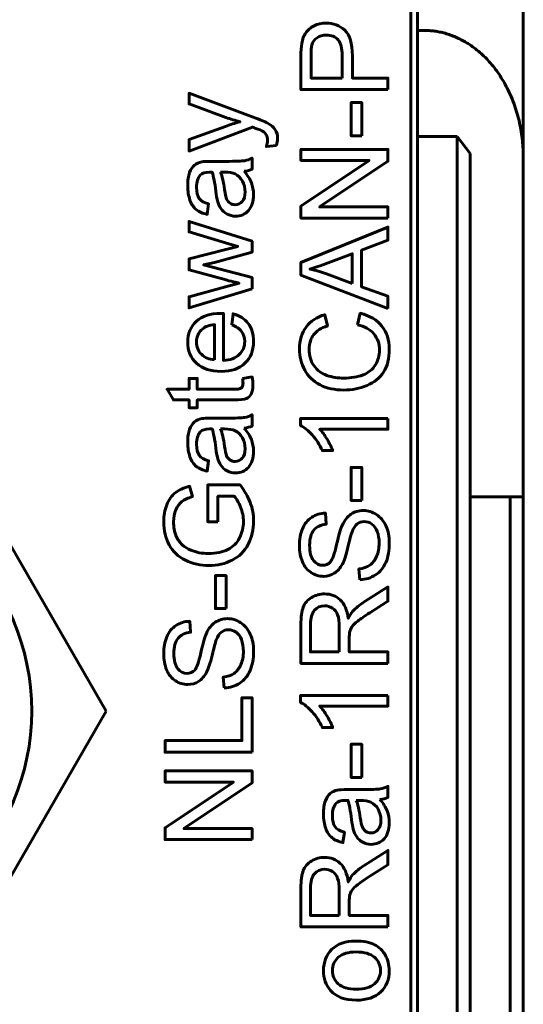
# Model space of a CAD drawing. Header units: millimetres. Extents: x -14 to 16, y -52 to 56.
# Tile 7 of 8: x 7.91 to 15.51, y 20.68 to 35.54. Entities that reach past the tile are written whole.
import ezdxf

# ---------------------------------------------------------------- set-up
doc = ezdxf.new("R2010")
doc.units = ezdxf.units.MM
doc.linetypes.add('K5LT_BASIC', pattern=[0])

# ---------------------------------------------------------------- blocks, each defined once
blk = doc.blocks.new('U0')
at = {"color": 150, "linetype": 'K5LT_BASIC', "lineweight": 60, "true_color": 0x0080ff}
for p, q in [((2.284, 29.101), (-0.026, 25.101)), ((6.902, 29.101), (2.284, 29.101)), ((9.212, 25.101), (6.902, 29.101)), ((-0.026, 25.101), (2.284, 21.101)), ((6.902, 21.101), (9.212, 25.101)), ((2.284, 21.101), (6.902, 21.101))]:
    blk.add_line(p, q, dxfattribs=at)

msp = doc.modelspace()

# ---------------------------------------------------------------- linework, layer by layer
at = {"color": 150, "linetype": 'K5LT_BASIC', "lineweight": 60, "true_color": 0x0080ff}
for p, q in [((13.91, 40.253), (13.91, 35.374)), ((15.51, 39.809), (15.51, 33.454)), ((13.81, 16.453), (13.81, 38.853)), ((14.01, 35.374), (13.91, 35.374)), ((13.91, 35.374), (13.91, 33.774)), ((14.51, 33.774), (13.91, 33.774)), ((13.91, 16.453), (13.91, 33.774)), ((14.51, 33.774), (14.51, 13.553)), ((14.71, 33.518), (14.51, 33.774)), ((14.71, 13.245), (14.71, 33.518)), ((15.51, 28.334), (15.51, 33.454)), ((14.71, 28.334), (15.31, 28.334)), ((15.31, 28.334), (15.31, -24.227)), ((15.51, 28.334), (15.31, 28.334)), ((15.51, 28.334), (15.51, -24.227))]:
    msp.add_line(p, q, dxfattribs=at)
msp.add_circle((4.587, 25.103), 3.5, dxfattribs=at)
msp.add_circle((4.587, 25.103), 3.5, dxfattribs=at)
for points, knots in [([(13.465, 34.48), (13.465, 34.48), (12.152, 34.48), (12.152, 34.48), (12.152, 34.976), (12.152, 34.976), (12.152, 35.063), (12.156, 35.13), (12.164, 35.176), (12.175, 35.241), (12.195, 35.295), (12.225, 35.339), (12.255, 35.382), (12.298, 35.417), (12.406, 35.471), (12.466, 35.484), (12.531, 35.484), (12.642, 35.484), (12.736, 35.448), (12.813, 35.377), (12.891, 35.306), (12.929, 35.177), (12.929, 34.992), (12.929, 34.992), (12.929, 34.655), (12.929, 34.655), (13.465, 34.655), (13.465, 34.655), (13.465, 34.48), (13.465, 34.48)], [0, 0, 0, 0, 0.090909, 0.090909, 0.181818, 0.181818, 0.181818, 0.272727, 0.272727, 0.272727, 0.363636, 0.363636, 0.363636, 0.454545, 0.454545, 0.545455, 0.545455, 0.545455, 0.636364, 0.636364, 0.636364, 0.727273, 0.727273, 0.727273, 0.818182, 0.818182, 0.909091, 0.909091, 1, 1, 1, 1]), ([(12.775, 34.655), (12.775, 34.655), (12.775, 34.994), (12.775, 34.994), (12.775, 35.107), (12.754, 35.186), (12.713, 35.233), (12.671, 35.281), (12.612, 35.304), (12.536, 35.304), (12.481, 35.304), (12.434, 35.29), (12.395, 35.262), (12.356, 35.235), (12.33, 35.198), (12.317, 35.153), (12.31, 35.123), (12.306, 35.069), (12.306, 34.991), (12.306, 34.991), (12.306, 34.655), (12.306, 34.655), (12.775, 34.655), (12.775, 34.655)], [0, 0, 0, 0, 0.125, 0.125, 0.125, 0.25, 0.25, 0.25, 0.375, 0.375, 0.375, 0.5, 0.5, 0.5, 0.625, 0.625, 0.625, 0.75, 0.75, 0.75, 0.875, 0.875, 1, 1, 1, 1]), ([(11.782, 33.639), (11.782, 33.639), (11.632, 33.62), (11.632, 33.62), (11.642, 33.656), (11.647, 33.686), (11.647, 33.713), (11.647, 33.749), (11.641, 33.778), (11.629, 33.799), (11.617, 33.821), (11.6, 33.838), (11.579, 33.852), (11.562, 33.862), (11.522, 33.879), (11.458, 33.901), (11.449, 33.904), (11.436, 33.909), (11.419, 33.916), (11.419, 33.916), (10.463, 33.554), (10.463, 33.554), (10.463, 33.727), (10.463, 33.727), (11.013, 33.926), (11.013, 33.926), (11.083, 33.952), (11.156, 33.974), (11.233, 33.995), (11.161, 34.014), (11.089, 34.036), (11.019, 34.061), (11.019, 34.061), (10.463, 34.264), (10.463, 34.264), (10.463, 34.425), (10.463, 34.425), (11.432, 34.066), (11.432, 34.066), (11.536, 34.027), (11.608, 33.996), (11.647, 33.975), (11.7, 33.946), (11.739, 33.913), (11.764, 33.876), (11.789, 33.839), (11.801, 33.794), (11.801, 33.743), (11.801, 33.712), (11.794, 33.677), (11.782, 33.639)], [0, 0, 0, 0, 0.055556, 0.055556, 0.055556, 0.111111, 0.111111, 0.111111, 0.166667, 0.166667, 0.166667, 0.222222, 0.222222, 0.222222, 0.277778, 0.277778, 0.277778, 0.333333, 0.333333, 0.333333, 0.388889, 0.388889, 0.444444, 0.444444, 0.5, 0.5, 0.5, 0.555556, 0.555556, 0.555556, 0.611111, 0.611111, 0.611111, 0.666667, 0.666667, 0.722222, 0.722222, 0.777778, 0.777778, 0.777778, 0.833333, 0.833333, 0.833333, 0.888889, 0.888889, 0.888889, 0.944444, 0.944444, 0.944444, 1, 1, 1, 1]), ([(13.071, 33.785), (13.071, 33.785), (12.909, 33.785), (12.909, 33.785), (12.909, 34.284), (12.909, 34.284), (13.071, 34.284), (13.071, 34.284), (13.071, 33.785), (13.071, 33.785)], [0, 0, 0, 0, 0.25, 0.25, 0.5, 0.5, 0.75, 0.75, 1, 1, 1, 1]), ([(11.296, 33.248), (11.347, 33.188), (11.383, 33.13), (11.404, 33.075), (11.425, 33.019), (11.436, 32.96), (11.436, 32.896), (11.436, 32.792), (11.41, 32.712), (11.359, 32.655), (11.309, 32.599), (11.244, 32.571), (11.164, 32.571), (11.118, 32.571), (11.075, 32.582), (11.037, 32.603), (10.998, 32.624), (10.968, 32.652), (10.944, 32.686), (10.921, 32.721), (10.903, 32.759), (10.892, 32.802), (10.883, 32.834), (10.875, 32.882), (10.867, 32.946), (10.852, 33.076), (10.833, 33.173), (10.812, 33.234), (10.79, 33.235), (10.776, 33.235), (10.77, 33.235), (10.705, 33.235), (10.659, 33.22), (10.632, 33.189), (10.595, 33.148), (10.577, 33.086), (10.577, 33.005), (10.577, 32.929), (10.591, 32.873), (10.617, 32.837), (10.644, 32.8), (10.691, 32.774), (10.759, 32.756), (10.759, 32.756), (10.737, 32.598), (10.737, 32.598), (10.669, 32.613), (10.615, 32.636), (10.531, 32.702), (10.5, 32.75), (10.477, 32.812), (10.455, 32.874), (10.443, 32.947), (10.443, 33.029), (10.443, 33.11), (10.453, 33.177), (10.472, 33.228), (10.491, 33.278), (10.515, 33.316), (10.544, 33.34), (10.573, 33.364), (10.61, 33.38), (10.654, 33.39), (10.682, 33.395), (10.731, 33.398), (10.803, 33.398), (10.803, 33.398), (11.017, 33.398), (11.017, 33.398), (11.166, 33.398), (11.261, 33.402), (11.301, 33.408), (11.341, 33.415), (11.379, 33.428), (11.416, 33.448), (11.416, 33.448), (11.416, 33.279), (11.416, 33.279), (11.382, 33.263), (11.342, 33.252), (11.296, 33.248)], [0, 0, 0, 0, 0.037037, 0.037037, 0.037037, 0.074074, 0.074074, 0.074074, 0.111111, 0.111111, 0.111111, 0.148148, 0.148148, 0.148148, 0.185185, 0.185185, 0.185185, 0.222222, 0.222222, 0.222222, 0.259259, 0.259259, 0.259259, 0.296296, 0.296296, 0.296296, 0.333333, 0.333333, 0.333333, 0.37037, 0.37037, 0.37037, 0.407407, 0.407407, 0.407407, 0.444444, 0.444444, 0.444444, 0.481481, 0.481481, 0.481481, 0.518519, 0.518519, 0.518519, 0.555556, 0.555556, 0.555556, 0.592593, 0.592593, 0.62963, 0.62963, 0.62963, 0.666667, 0.666667, 0.666667, 0.703704, 0.703704, 0.703704, 0.740741, 0.740741, 0.740741, 0.777778, 0.777778, 0.777778, 0.814815, 0.814815, 0.814815, 0.851852, 0.851852, 0.851852, 0.888889, 0.888889, 0.888889, 0.925926, 0.925926, 0.925926, 0.962963, 0.962963, 0.962963, 1, 1, 1, 1]), ([(13.465, 32.543), (13.465, 32.543), (12.152, 32.543), (12.152, 32.543), (12.152, 32.722), (12.152, 32.722), (13.182, 33.411), (13.182, 33.411), (12.152, 33.411), (12.152, 33.411), (12.152, 33.578), (12.152, 33.578), (13.465, 33.578), (13.465, 33.578), (13.465, 33.399), (13.465, 33.399), (12.434, 32.71), (12.434, 32.71), (13.465, 32.71), (13.465, 32.71), (13.465, 32.543), (13.465, 32.543)], [0, 0, 0, 0, 0.1, 0.1, 0.2, 0.2, 0.3, 0.3, 0.4, 0.4, 0.5, 0.5, 0.6, 0.6, 0.7, 0.7, 0.8, 0.8, 0.9, 0.9, 1, 1, 1, 1]), ([(10.939, 33.235), (10.962, 33.176), (10.983, 33.088), (10.999, 32.971), (11.009, 32.904), (11.019, 32.857), (11.043, 32.802), (11.061, 32.781), (11.083, 32.766), (11.106, 32.751), (11.132, 32.743), (11.16, 32.743), (11.202, 32.743), (11.238, 32.76), (11.295, 32.825), (11.309, 32.873), (11.309, 32.935), (11.309, 32.997), (11.296, 33.053), (11.269, 33.101), (11.242, 33.15), (11.205, 33.185), (11.158, 33.208), (11.121, 33.225), (11.068, 33.234), (10.997, 33.234), (10.997, 33.234), (10.939, 33.235), (10.939, 33.235)], [0, 0, 0, 0, 0.1, 0.1, 0.1, 0.2, 0.2, 0.3, 0.3, 0.3, 0.4, 0.4, 0.4, 0.5, 0.5, 0.6, 0.6, 0.6, 0.7, 0.7, 0.7, 0.8, 0.8, 0.8, 0.9, 0.9, 0.9, 1, 1, 1, 1]), ([(11.416, 31.473), (11.416, 31.473), (10.463, 31.185), (10.463, 31.185), (10.463, 31.354), (10.463, 31.354), (11.013, 31.505), (11.013, 31.505), (11.218, 31.559), (11.218, 31.559), (11.207, 31.561), (11.142, 31.578), (11.021, 31.608), (11.021, 31.608), (10.463, 31.759), (10.463, 31.759), (10.463, 31.925), (10.463, 31.925), (11.016, 32.068), (11.016, 32.068), (11.198, 32.115), (11.198, 32.115), (11.014, 32.17), (11.014, 32.17), (10.463, 32.334), (10.463, 32.334), (10.463, 32.491), (10.463, 32.491), (11.416, 32.192), (11.416, 32.192), (11.416, 32.025), (11.416, 32.025), (10.846, 31.874), (10.846, 31.874), (10.683, 31.836), (10.683, 31.836), (11.416, 31.643), (11.416, 31.643), (11.416, 31.473), (11.416, 31.473)], [0, 0, 0, 0, 0.055556, 0.055556, 0.111111, 0.111111, 0.166667, 0.166667, 0.222222, 0.222222, 0.222222, 0.277778, 0.277778, 0.277778, 0.333333, 0.333333, 0.388889, 0.388889, 0.444444, 0.444444, 0.5, 0.5, 0.555556, 0.555556, 0.611111, 0.611111, 0.666667, 0.666667, 0.722222, 0.722222, 0.777778, 0.777778, 0.833333, 0.833333, 0.888889, 0.888889, 0.944444, 0.944444, 1, 1, 1, 1]), ([(13.465, 31.177), (13.465, 31.177), (12.152, 31.681), (12.152, 31.681), (12.152, 31.872), (12.152, 31.872), (13.465, 32.407), (13.465, 32.407), (13.465, 32.209), (13.465, 32.209), (13.067, 32.057), (13.067, 32.057), (13.067, 31.504), (13.067, 31.504), (13.465, 31.362), (13.465, 31.362), (13.465, 31.177), (13.465, 31.177)], [0, 0, 0, 0, 0.125, 0.125, 0.25, 0.25, 0.375, 0.375, 0.5, 0.5, 0.625, 0.625, 0.75, 0.75, 0.875, 0.875, 1, 1, 1, 1]), ([(12.926, 31.555), (12.926, 31.555), (12.926, 32.003), (12.926, 32.003), (12.562, 31.866), (12.562, 31.866), (12.451, 31.825), (12.359, 31.793), (12.287, 31.772), (12.373, 31.754), (12.457, 31.729), (12.54, 31.699), (12.54, 31.699), (12.926, 31.555), (12.926, 31.555)], [0, 0, 0, 0, 0.2, 0.2, 0.4, 0.4, 0.4, 0.6, 0.6, 0.6, 0.8, 0.8, 0.8, 1, 1, 1, 1]), ([(11.107, 30.93), (11.107, 30.93), (11.129, 31.097), (11.129, 31.097), (11.226, 31.071), (11.302, 31.023), (11.355, 30.952), (11.409, 30.881), (11.436, 30.79), (11.436, 30.68), (11.436, 30.541), (11.393, 30.431), (11.307, 30.35), (11.222, 30.268), (11.102, 30.228), (10.947, 30.228), (10.788, 30.228), (10.664, 30.269), (10.576, 30.351), (10.487, 30.433), (10.443, 30.54), (10.443, 30.671), (10.443, 30.798), (10.486, 30.902), (10.659, 31.062), (10.781, 31.103), (10.938, 31.103), (10.947, 31.103), (10.962, 31.103), (10.981, 31.102), (10.981, 31.102), (10.981, 30.393), (10.981, 30.393), (11.085, 30.399), (11.165, 30.428), (11.221, 30.482), (11.276, 30.534), (11.304, 30.601), (11.304, 30.68), (11.304, 30.739), (11.288, 30.789), (11.257, 30.831), (11.226, 30.873), (11.176, 30.906), (11.107, 30.93)], [0, 0, 0, 0, 0.066667, 0.066667, 0.066667, 0.133333, 0.133333, 0.133333, 0.2, 0.2, 0.2, 0.266667, 0.266667, 0.266667, 0.333333, 0.333333, 0.333333, 0.4, 0.4, 0.4, 0.466667, 0.466667, 0.466667, 0.533333, 0.533333, 0.6, 0.6, 0.6, 0.666667, 0.666667, 0.666667, 0.733333, 0.733333, 0.733333, 0.8, 0.8, 0.8, 0.866667, 0.866667, 0.866667, 0.933333, 0.933333, 0.933333, 1, 1, 1, 1]), ([(13.004, 30.932), (13.004, 30.932), (13.048, 31.106), (13.048, 31.106), (13.191, 31.07), (13.3, 31.005), (13.449, 30.816), (13.487, 30.7), (13.487, 30.563), (13.487, 30.422), (13.458, 30.307), (13.4, 30.219), (13.343, 30.13), (13.259, 30.063), (13.15, 30.016), (13.041, 29.97), (12.924, 29.947), (12.798, 29.947), (12.662, 29.947), (12.543, 29.973), (12.339, 30.078), (12.262, 30.152), (12.156, 30.345), (12.13, 30.451), (12.13, 30.566), (12.13, 30.698), (12.163, 30.808), (12.23, 30.897), (12.297, 30.987), (12.391, 31.049), (12.512, 31.084), (12.512, 31.084), (12.552, 30.914), (12.552, 30.914), (12.457, 30.884), (12.387, 30.839), (12.344, 30.781), (12.3, 30.724), (12.278, 30.651), (12.278, 30.563), (12.278, 30.463), (12.302, 30.378), (12.351, 30.311), (12.399, 30.243), (12.464, 30.195), (12.545, 30.168), (12.627, 30.141), (12.711, 30.127), (12.798, 30.127), (12.909, 30.127), (13.007, 30.143), (13.09, 30.175), (13.173, 30.208), (13.235, 30.258), (13.277, 30.327), (13.318, 30.395), (13.338, 30.469), (13.338, 30.549), (13.338, 30.646), (13.31, 30.728), (13.254, 30.795), (13.198, 30.863), (13.115, 30.908), (13.004, 30.932)], [0, 0, 0, 0, 0.045455, 0.045455, 0.045455, 0.090909, 0.090909, 0.136364, 0.136364, 0.136364, 0.181818, 0.181818, 0.181818, 0.227273, 0.227273, 0.227273, 0.272727, 0.272727, 0.272727, 0.318182, 0.318182, 0.363636, 0.363636, 0.409091, 0.409091, 0.409091, 0.454545, 0.454545, 0.454545, 0.5, 0.5, 0.5, 0.545455, 0.545455, 0.545455, 0.590909, 0.590909, 0.590909, 0.636364, 0.636364, 0.636364, 0.681818, 0.681818, 0.681818, 0.727273, 0.727273, 0.727273, 0.772727, 0.772727, 0.772727, 0.818182, 0.818182, 0.818182, 0.863636, 0.863636, 0.863636, 0.909091, 0.909091, 0.909091, 0.954545, 0.954545, 0.954545, 1, 1, 1, 1]), ([(10.849, 30.402), (10.849, 30.402), (10.849, 30.932), (10.849, 30.932), (10.769, 30.925), (10.709, 30.905), (10.669, 30.871), (10.607, 30.82), (10.575, 30.754), (10.575, 30.672), (10.575, 30.598), (10.6, 30.536), (10.65, 30.486), (10.699, 30.435), (10.766, 30.408), (10.849, 30.402)], [0, 0, 0, 0, 0.2, 0.2, 0.2, 0.4, 0.4, 0.4, 0.6, 0.6, 0.6, 0.8, 0.8, 0.8, 1, 1, 1, 1]), ([(11.272, 30.122), (11.272, 30.122), (11.414, 30.144), (11.414, 30.144), (11.424, 30.098), (11.428, 30.058), (11.428, 30.022), (11.428, 29.964), (11.419, 29.919), (11.401, 29.886), (11.382, 29.854), (11.358, 29.832), (11.328, 29.818), (11.297, 29.805), (11.234, 29.799), (11.137, 29.799), (11.137, 29.799), (10.588, 29.799), (10.588, 29.799), (10.588, 29.68), (10.588, 29.68), (10.463, 29.68), (10.463, 29.68), (10.463, 29.799), (10.463, 29.799), (10.228, 29.799), (10.228, 29.799), (10.131, 29.96), (10.131, 29.96), (10.463, 29.96), (10.463, 29.96), (10.463, 30.122), (10.463, 30.122), (10.588, 30.122), (10.588, 30.122), (10.588, 29.96), (10.588, 29.96), (11.146, 29.96), (11.146, 29.96), (11.192, 29.96), (11.222, 29.963), (11.235, 29.969), (11.248, 29.974), (11.259, 29.983), (11.266, 29.996), (11.274, 30.009), (11.278, 30.028), (11.278, 30.051), (11.278, 30.069), (11.276, 30.093), (11.272, 30.122)], [0, 0, 0, 0, 0.05, 0.05, 0.05, 0.1, 0.1, 0.1, 0.15, 0.15, 0.15, 0.2, 0.2, 0.2, 0.25, 0.25, 0.25, 0.3, 0.3, 0.35, 0.35, 0.4, 0.4, 0.45, 0.45, 0.5, 0.5, 0.55, 0.55, 0.6, 0.6, 0.65, 0.65, 0.7, 0.7, 0.75, 0.75, 0.8, 0.8, 0.8, 0.85, 0.85, 0.85, 0.9, 0.9, 0.9, 0.95, 0.95, 0.95, 1, 1, 1, 1]), ([(11.296, 29.373), (11.347, 29.313), (11.383, 29.255), (11.404, 29.2), (11.425, 29.145), (11.436, 29.085), (11.436, 29.022), (11.436, 28.917), (11.41, 28.837), (11.359, 28.78), (11.309, 28.724), (11.244, 28.696), (11.164, 28.696), (11.118, 28.696), (11.075, 28.707), (11.037, 28.728), (10.998, 28.749), (10.968, 28.777), (10.944, 28.811), (10.921, 28.846), (10.903, 28.884), (10.892, 28.928), (10.883, 28.959), (10.875, 29.007), (10.867, 29.071), (10.852, 29.201), (10.833, 29.298), (10.812, 29.359), (10.79, 29.36), (10.776, 29.36), (10.77, 29.36), (10.705, 29.36), (10.659, 29.345), (10.632, 29.314), (10.595, 29.273), (10.577, 29.212), (10.577, 29.13), (10.577, 29.054), (10.591, 28.998), (10.617, 28.962), (10.644, 28.925), (10.691, 28.899), (10.759, 28.881), (10.759, 28.881), (10.737, 28.724), (10.737, 28.724), (10.669, 28.738), (10.615, 28.762), (10.531, 28.828), (10.5, 28.875), (10.477, 28.938), (10.455, 29), (10.443, 29.072), (10.443, 29.154), (10.443, 29.235), (10.453, 29.302), (10.472, 29.353), (10.491, 29.404), (10.515, 29.441), (10.544, 29.465), (10.573, 29.489), (10.61, 29.506), (10.654, 29.515), (10.682, 29.521), (10.731, 29.523), (10.803, 29.523), (10.803, 29.523), (11.017, 29.523), (11.017, 29.523), (11.166, 29.523), (11.261, 29.527), (11.301, 29.533), (11.341, 29.54), (11.379, 29.553), (11.416, 29.573), (11.416, 29.573), (11.416, 29.404), (11.416, 29.404), (11.382, 29.388), (11.342, 29.378), (11.296, 29.373)], [0, 0, 0, 0, 0.037037, 0.037037, 0.037037, 0.074074, 0.074074, 0.074074, 0.111111, 0.111111, 0.111111, 0.148148, 0.148148, 0.148148, 0.185185, 0.185185, 0.185185, 0.222222, 0.222222, 0.222222, 0.259259, 0.259259, 0.259259, 0.296296, 0.296296, 0.296296, 0.333333, 0.333333, 0.333333, 0.37037, 0.37037, 0.37037, 0.407407, 0.407407, 0.407407, 0.444444, 0.444444, 0.444444, 0.481481, 0.481481, 0.481481, 0.518519, 0.518519, 0.518519, 0.555556, 0.555556, 0.555556, 0.592593, 0.592593, 0.62963, 0.62963, 0.62963, 0.666667, 0.666667, 0.666667, 0.703704, 0.703704, 0.703704, 0.740741, 0.740741, 0.740741, 0.777778, 0.777778, 0.777778, 0.814815, 0.814815, 0.814815, 0.851852, 0.851852, 0.851852, 0.888889, 0.888889, 0.888889, 0.925926, 0.925926, 0.925926, 0.962963, 0.962963, 0.962963, 1, 1, 1, 1]), ([(13.465, 29.518), (13.465, 29.518), (13.465, 29.356), (13.465, 29.356), (12.437, 29.356), (12.437, 29.356), (12.474, 29.317), (12.511, 29.266), (12.585, 29.14), (12.613, 29.083), (12.632, 29.033), (12.632, 29.033), (12.476, 29.033), (12.476, 29.033), (12.433, 29.123), (12.382, 29.202), (12.322, 29.27), (12.261, 29.337), (12.203, 29.385), (12.146, 29.414), (12.146, 29.414), (12.146, 29.518), (12.146, 29.518), (13.465, 29.518), (13.465, 29.518)], [0, 0, 0, 0, 0.111111, 0.111111, 0.222222, 0.222222, 0.222222, 0.333333, 0.333333, 0.444444, 0.444444, 0.444444, 0.555556, 0.555556, 0.555556, 0.666667, 0.666667, 0.666667, 0.777778, 0.777778, 0.777778, 0.888889, 0.888889, 1, 1, 1, 1]), ([(10.939, 29.36), (10.962, 29.301), (10.983, 29.213), (10.999, 29.096), (11.009, 29.029), (11.019, 28.982), (11.043, 28.927), (11.061, 28.906), (11.083, 28.891), (11.106, 28.876), (11.132, 28.869), (11.16, 28.869), (11.202, 28.869), (11.238, 28.885), (11.295, 28.95), (11.309, 28.998), (11.309, 29.061), (11.309, 29.123), (11.296, 29.178), (11.269, 29.227), (11.242, 29.275), (11.205, 29.311), (11.158, 29.333), (11.121, 29.351), (11.068, 29.359), (10.997, 29.359), (10.997, 29.359), (10.939, 29.36), (10.939, 29.36)], [0, 0, 0, 0, 0.1, 0.1, 0.1, 0.2, 0.2, 0.3, 0.3, 0.3, 0.4, 0.4, 0.4, 0.5, 0.5, 0.6, 0.6, 0.6, 0.7, 0.7, 0.7, 0.8, 0.8, 0.8, 0.9, 0.9, 0.9, 1, 1, 1, 1]), ([(13.071, 28.281), (13.071, 28.281), (12.909, 28.281), (12.909, 28.281), (12.909, 28.78), (12.909, 28.78), (13.071, 28.78), (13.071, 28.78), (13.071, 28.281), (13.071, 28.281)], [0, 0, 0, 0, 0.25, 0.25, 0.5, 0.5, 0.75, 0.75, 1, 1, 1, 1]), ([(10.9, 27.959), (10.9, 27.959), (10.746, 27.959), (10.746, 27.959), (10.746, 28.515), (10.746, 28.515), (11.233, 28.515), (11.233, 28.515), (11.301, 28.429), (11.352, 28.341), (11.386, 28.251), (11.421, 28.16), (11.438, 28.067), (11.438, 27.971), (11.438, 27.842), (11.41, 27.725), (11.355, 27.62), (11.3, 27.514), (11.22, 27.435), (11.115, 27.381), (11.011, 27.327), (10.894, 27.3), (10.765, 27.3), (10.637, 27.3), (10.518, 27.327), (10.407, 27.38), (10.297, 27.434), (10.214, 27.511), (10.161, 27.611), (10.107, 27.711), (10.08, 27.827), (10.08, 27.958), (10.08, 28.052), (10.095, 28.138), (10.126, 28.215), (10.157, 28.292), (10.2, 28.352), (10.255, 28.396), (10.31, 28.439), (10.382, 28.472), (10.47, 28.495), (10.47, 28.495), (10.513, 28.338), (10.513, 28.338), (10.446, 28.318), (10.393, 28.294), (10.355, 28.265), (10.317, 28.235), (10.286, 28.194), (10.263, 28.139), (10.24, 28.085), (10.229, 28.025), (10.229, 27.959), (10.229, 27.879), (10.241, 27.811), (10.265, 27.753), (10.289, 27.695), (10.321, 27.649), (10.361, 27.613), (10.4, 27.577), (10.444, 27.55), (10.491, 27.53), (10.572, 27.497), (10.66, 27.48), (10.755, 27.48), (10.873, 27.48), (10.971, 27.5), (11.05, 27.54), (11.129, 27.581), (11.188, 27.639), (11.226, 27.716), (11.264, 27.793), (11.284, 27.875), (11.284, 27.961), (11.284, 28.037), (11.269, 28.11), (11.24, 28.181), (11.211, 28.253), (11.18, 28.307), (11.146, 28.344), (11.146, 28.344), (10.9, 28.344), (10.9, 28.344), (10.9, 27.959), (10.9, 27.959)], [0, 0, 0, 0, 0.034483, 0.034483, 0.068966, 0.068966, 0.103448, 0.103448, 0.103448, 0.137931, 0.137931, 0.137931, 0.172414, 0.172414, 0.172414, 0.206897, 0.206897, 0.206897, 0.241379, 0.241379, 0.241379, 0.275862, 0.275862, 0.275862, 0.310345, 0.310345, 0.310345, 0.344828, 0.344828, 0.344828, 0.37931, 0.37931, 0.37931, 0.413793, 0.413793, 0.413793, 0.448276, 0.448276, 0.448276, 0.482759, 0.482759, 0.482759, 0.517241, 0.517241, 0.517241, 0.551724, 0.551724, 0.551724, 0.586207, 0.586207, 0.586207, 0.62069, 0.62069, 0.62069, 0.655172, 0.655172, 0.655172, 0.689655, 0.689655, 0.689655, 0.724138, 0.724138, 0.724138, 0.758621, 0.758621, 0.758621, 0.793103, 0.793103, 0.793103, 0.827586, 0.827586, 0.827586, 0.862069, 0.862069, 0.862069, 0.896552, 0.896552, 0.896552, 0.931034, 0.931034, 0.931034, 0.965517, 0.965517, 1, 1, 1, 1]), ([(13.043, 27.085), (13.043, 27.085), (13.028, 27.248), (13.028, 27.248), (13.094, 27.256), (13.149, 27.274), (13.191, 27.303), (13.233, 27.331), (13.267, 27.375), (13.294, 27.435), (13.32, 27.494), (13.333, 27.561), (13.333, 27.636), (13.333, 27.702), (13.323, 27.761), (13.303, 27.812), (13.283, 27.862), (13.256, 27.9), (13.222, 27.925), (13.187, 27.949), (13.149, 27.962), (13.109, 27.962), (13.068, 27.962), (13.032, 27.95), (13.001, 27.926), (12.971, 27.902), (12.945, 27.863), (12.924, 27.808), (12.911, 27.773), (12.889, 27.695), (12.86, 27.574), (12.831, 27.453), (12.804, 27.369), (12.778, 27.321), (12.745, 27.258), (12.704, 27.211), (12.656, 27.181), (12.607, 27.15), (12.552, 27.135), (12.492, 27.135), (12.425, 27.135), (12.363, 27.154), (12.306, 27.191), (12.248, 27.229), (12.204, 27.284), (12.174, 27.356), (12.144, 27.428), (12.13, 27.509), (12.13, 27.597), (12.13, 27.694), (12.145, 27.78), (12.177, 27.854), (12.208, 27.929), (12.254, 27.986), (12.315, 28.026), (12.376, 28.066), (12.445, 28.087), (12.522, 28.09), (12.522, 28.09), (12.535, 27.923), (12.535, 27.923), (12.452, 27.915), (12.389, 27.884), (12.347, 27.833), (12.305, 27.781), (12.284, 27.705), (12.284, 27.604), (12.284, 27.498), (12.303, 27.422), (12.341, 27.374), (12.38, 27.326), (12.426, 27.302), (12.481, 27.302), (12.528, 27.302), (12.567, 27.319), (12.597, 27.353), (12.628, 27.386), (12.659, 27.473), (12.691, 27.615), (12.723, 27.756), (12.751, 27.853), (12.775, 27.905), (12.81, 27.982), (12.854, 28.038), (12.908, 28.074), (12.962, 28.111), (13.024, 28.129), (13.094, 28.129), (13.164, 28.129), (13.23, 28.109), (13.292, 28.069), (13.353, 28.029), (13.401, 27.972), (13.436, 27.897), (13.47, 27.822), (13.487, 27.738), (13.487, 27.644), (13.487, 27.525), (13.47, 27.426), (13.435, 27.346), (13.4, 27.266), (13.348, 27.203), (13.279, 27.157), (13.209, 27.111), (13.131, 27.088), (13.043, 27.085)], [0, 0, 0, 0, 0.028571, 0.028571, 0.028571, 0.057143, 0.057143, 0.057143, 0.085714, 0.085714, 0.085714, 0.114286, 0.114286, 0.114286, 0.142857, 0.142857, 0.142857, 0.171429, 0.171429, 0.171429, 0.2, 0.2, 0.2, 0.228571, 0.228571, 0.228571, 0.257143, 0.257143, 0.257143, 0.285714, 0.285714, 0.285714, 0.314286, 0.314286, 0.314286, 0.342857, 0.342857, 0.342857, 0.371429, 0.371429, 0.371429, 0.4, 0.4, 0.4, 0.428571, 0.428571, 0.428571, 0.457143, 0.457143, 0.457143, 0.485714, 0.485714, 0.485714, 0.514286, 0.514286, 0.514286, 0.542857, 0.542857, 0.542857, 0.571429, 0.571429, 0.571429, 0.6, 0.6, 0.6, 0.628571, 0.628571, 0.628571, 0.657143, 0.657143, 0.657143, 0.685714, 0.685714, 0.685714, 0.714286, 0.714286, 0.714286, 0.742857, 0.742857, 0.742857, 0.771429, 0.771429, 0.771429, 0.8, 0.8, 0.8, 0.828571, 0.828571, 0.828571, 0.857143, 0.857143, 0.857143, 0.885714, 0.885714, 0.885714, 0.914286, 0.914286, 0.914286, 0.942857, 0.942857, 0.942857, 0.971429, 0.971429, 0.971429, 1, 1, 1, 1]), ([(11.021, 26.649), (11.021, 26.649), (10.86, 26.649), (10.86, 26.649), (10.86, 27.148), (10.86, 27.148), (11.021, 27.148), (11.021, 27.148), (11.021, 26.649), (11.021, 26.649)], [0, 0, 0, 0, 0.25, 0.25, 0.5, 0.5, 0.75, 0.75, 1, 1, 1, 1]), ([(13.465, 25.821), (13.465, 25.821), (12.152, 25.821), (12.152, 25.821), (12.152, 26.403), (12.152, 26.403), (12.152, 26.52), (12.163, 26.609), (12.187, 26.67), (12.211, 26.731), (12.252, 26.779), (12.371, 26.852), (12.437, 26.87), (12.51, 26.87), (12.603, 26.87), (12.681, 26.84), (12.809, 26.72), (12.85, 26.627), (12.867, 26.501), (12.889, 26.547), (12.911, 26.582), (12.932, 26.605), (12.979, 26.656), (13.037, 26.704), (13.107, 26.749), (13.107, 26.749), (13.465, 26.976), (13.465, 26.976), (13.465, 26.759), (13.465, 26.759), (13.192, 26.586), (13.192, 26.586), (13.112, 26.535), (13.052, 26.493), (13.01, 26.461), (12.968, 26.428), (12.939, 26.398), (12.923, 26.372), (12.906, 26.347), (12.894, 26.32), (12.888, 26.293), (12.884, 26.273), (12.882, 26.241), (12.882, 26.196), (12.882, 26.196), (12.882, 25.995), (12.882, 25.995), (13.465, 25.995), (13.465, 25.995), (13.465, 25.821), (13.465, 25.821)], [0, 0, 0, 0, 0.052632, 0.052632, 0.105263, 0.105263, 0.105263, 0.157895, 0.157895, 0.157895, 0.210526, 0.210526, 0.263158, 0.263158, 0.263158, 0.315789, 0.315789, 0.368421, 0.368421, 0.368421, 0.421053, 0.421053, 0.421053, 0.473684, 0.473684, 0.473684, 0.526316, 0.526316, 0.578947, 0.578947, 0.631579, 0.631579, 0.631579, 0.684211, 0.684211, 0.684211, 0.736842, 0.736842, 0.736842, 0.789474, 0.789474, 0.789474, 0.842105, 0.842105, 0.842105, 0.894737, 0.894737, 0.947368, 0.947368, 1, 1, 1, 1]), ([(12.731, 25.995), (12.731, 25.995), (12.731, 26.368), (12.731, 26.368), (12.731, 26.448), (12.723, 26.509), (12.706, 26.554), (12.69, 26.599), (12.664, 26.633), (12.628, 26.656), (12.591, 26.679), (12.552, 26.69), (12.51, 26.69), (12.448, 26.69), (12.396, 26.668), (12.356, 26.623), (12.316, 26.578), (12.296, 26.507), (12.296, 26.41), (12.296, 26.41), (12.296, 25.995), (12.296, 25.995), (12.731, 25.995), (12.731, 25.995)], [0, 0, 0, 0, 0.125, 0.125, 0.125, 0.25, 0.25, 0.25, 0.375, 0.375, 0.375, 0.5, 0.5, 0.5, 0.625, 0.625, 0.625, 0.75, 0.75, 0.75, 0.875, 0.875, 1, 1, 1, 1]), ([(10.994, 25.453), (10.994, 25.453), (10.979, 25.616), (10.979, 25.616), (11.045, 25.624), (11.099, 25.642), (11.142, 25.671), (11.184, 25.699), (11.218, 25.743), (11.244, 25.803), (11.27, 25.862), (11.284, 25.929), (11.284, 26.004), (11.284, 26.07), (11.274, 26.129), (11.254, 26.18), (11.234, 26.23), (11.207, 26.268), (11.172, 26.293), (11.138, 26.317), (11.1, 26.33), (11.06, 26.33), (11.019, 26.33), (10.983, 26.318), (10.952, 26.294), (10.921, 26.27), (10.896, 26.231), (10.875, 26.176), (10.861, 26.141), (10.84, 26.063), (10.811, 25.942), (10.782, 25.821), (10.755, 25.737), (10.729, 25.689), (10.696, 25.626), (10.655, 25.579), (10.606, 25.549), (10.558, 25.518), (10.503, 25.503), (10.443, 25.503), (10.376, 25.503), (10.314, 25.522), (10.257, 25.559), (10.199, 25.597), (10.155, 25.652), (10.125, 25.724), (10.095, 25.796), (10.08, 25.877), (10.08, 25.965), (10.08, 26.062), (10.096, 26.148), (10.127, 26.222), (10.158, 26.297), (10.205, 26.354), (10.266, 26.394), (10.327, 26.434), (10.396, 26.455), (10.473, 26.458), (10.473, 26.458), (10.486, 26.291), (10.486, 26.291), (10.403, 26.283), (10.34, 26.252), (10.298, 26.201), (10.255, 26.149), (10.234, 26.073), (10.234, 25.972), (10.234, 25.866), (10.253, 25.79), (10.292, 25.742), (10.331, 25.694), (10.377, 25.67), (10.431, 25.67), (10.478, 25.67), (10.517, 25.687), (10.548, 25.721), (10.578, 25.754), (10.61, 25.841), (10.641, 25.983), (10.674, 26.124), (10.701, 26.221), (10.725, 26.273), (10.76, 26.35), (10.805, 26.406), (10.859, 26.442), (10.913, 26.479), (10.975, 26.497), (11.045, 26.497), (11.115, 26.497), (11.18, 26.477), (11.242, 26.437), (11.304, 26.397), (11.352, 26.34), (11.386, 26.265), (11.421, 26.19), (11.438, 26.106), (11.438, 26.012), (11.438, 25.893), (11.42, 25.794), (11.386, 25.714), (11.351, 25.634), (11.299, 25.571), (11.229, 25.525), (11.16, 25.479), (11.081, 25.456), (10.994, 25.453)], [0, 0, 0, 0, 0.028571, 0.028571, 0.028571, 0.057143, 0.057143, 0.057143, 0.085714, 0.085714, 0.085714, 0.114286, 0.114286, 0.114286, 0.142857, 0.142857, 0.142857, 0.171429, 0.171429, 0.171429, 0.2, 0.2, 0.2, 0.228571, 0.228571, 0.228571, 0.257143, 0.257143, 0.257143, 0.285714, 0.285714, 0.285714, 0.314286, 0.314286, 0.314286, 0.342857, 0.342857, 0.342857, 0.371429, 0.371429, 0.371429, 0.4, 0.4, 0.4, 0.428571, 0.428571, 0.428571, 0.457143, 0.457143, 0.457143, 0.485714, 0.485714, 0.485714, 0.514286, 0.514286, 0.514286, 0.542857, 0.542857, 0.542857, 0.571429, 0.571429, 0.571429, 0.6, 0.6, 0.6, 0.628571, 0.628571, 0.628571, 0.657143, 0.657143, 0.657143, 0.685714, 0.685714, 0.685714, 0.714286, 0.714286, 0.714286, 0.742857, 0.742857, 0.742857, 0.771429, 0.771429, 0.771429, 0.8, 0.8, 0.8, 0.828571, 0.828571, 0.828571, 0.857143, 0.857143, 0.857143, 0.885714, 0.885714, 0.885714, 0.914286, 0.914286, 0.914286, 0.942857, 0.942857, 0.942857, 0.971429, 0.971429, 0.971429, 1, 1, 1, 1]), ([(11.416, 24.482), (11.416, 24.482), (10.102, 24.482), (10.102, 24.482), (10.102, 24.657), (10.102, 24.657), (11.262, 24.657), (11.262, 24.657), (11.262, 25.302), (11.262, 25.302), (11.416, 25.302), (11.416, 25.302), (11.416, 24.482), (11.416, 24.482)], [0, 0, 0, 0, 0.166667, 0.166667, 0.333333, 0.333333, 0.5, 0.5, 0.666667, 0.666667, 0.833333, 0.833333, 1, 1, 1, 1]), ([(13.465, 25.338), (13.465, 25.338), (13.465, 25.177), (13.465, 25.177), (12.437, 25.177), (12.437, 25.177), (12.474, 25.138), (12.511, 25.087), (12.585, 24.961), (12.613, 24.904), (12.632, 24.854), (12.632, 24.854), (12.476, 24.854), (12.476, 24.854), (12.433, 24.944), (12.382, 25.023), (12.322, 25.091), (12.261, 25.158), (12.203, 25.206), (12.146, 25.234), (12.146, 25.234), (12.146, 25.338), (12.146, 25.338), (13.465, 25.338), (13.465, 25.338)], [0, 0, 0, 0, 0.111111, 0.111111, 0.222222, 0.222222, 0.222222, 0.333333, 0.333333, 0.444444, 0.444444, 0.444444, 0.555556, 0.555556, 0.555556, 0.666667, 0.666667, 0.666667, 0.777778, 0.777778, 0.777778, 0.888889, 0.888889, 1, 1, 1, 1]), ([(13.071, 24.102), (13.071, 24.102), (12.909, 24.102), (12.909, 24.102), (12.909, 24.601), (12.909, 24.601), (13.071, 24.601), (13.071, 24.601), (13.071, 24.102), (13.071, 24.102)], [0, 0, 0, 0, 0.25, 0.25, 0.5, 0.5, 0.75, 0.75, 1, 1, 1, 1]), ([(11.416, 23.163), (11.416, 23.163), (10.102, 23.163), (10.102, 23.163), (10.102, 23.342), (10.102, 23.342), (11.133, 24.031), (11.133, 24.031), (10.102, 24.031), (10.102, 24.031), (10.102, 24.198), (10.102, 24.198), (11.416, 24.198), (11.416, 24.198), (11.416, 24.019), (11.416, 24.019), (10.385, 23.33), (10.385, 23.33), (11.416, 23.33), (11.416, 23.33), (11.416, 23.163), (11.416, 23.163)], [0, 0, 0, 0, 0.1, 0.1, 0.2, 0.2, 0.3, 0.3, 0.4, 0.4, 0.5, 0.5, 0.6, 0.6, 0.7, 0.7, 0.8, 0.8, 0.9, 0.9, 1, 1, 1, 1]), ([(13.346, 23.768), (13.397, 23.708), (13.433, 23.65), (13.454, 23.595), (13.475, 23.539), (13.485, 23.48), (13.485, 23.416), (13.485, 23.312), (13.46, 23.231), (13.409, 23.175), (13.358, 23.119), (13.293, 23.091), (13.214, 23.091), (13.167, 23.091), (13.125, 23.101), (13.086, 23.123), (13.048, 23.144), (13.017, 23.172), (12.994, 23.206), (12.971, 23.241), (12.953, 23.279), (12.941, 23.322), (12.933, 23.354), (12.925, 23.402), (12.917, 23.466), (12.901, 23.596), (12.883, 23.692), (12.861, 23.754), (12.839, 23.755), (12.825, 23.755), (12.82, 23.755), (12.754, 23.755), (12.708, 23.74), (12.681, 23.709), (12.645, 23.668), (12.627, 23.606), (12.627, 23.525), (12.627, 23.449), (12.64, 23.393), (12.667, 23.356), (12.693, 23.32), (12.74, 23.293), (12.808, 23.276), (12.808, 23.276), (12.786, 23.118), (12.786, 23.118), (12.719, 23.133), (12.664, 23.156), (12.581, 23.222), (12.549, 23.27), (12.526, 23.332), (12.504, 23.394), (12.493, 23.467), (12.493, 23.549), (12.493, 23.63), (12.502, 23.696), (12.521, 23.748), (12.541, 23.798), (12.565, 23.836), (12.594, 23.86), (12.623, 23.884), (12.659, 23.9), (12.704, 23.91), (12.731, 23.915), (12.781, 23.918), (12.852, 23.918), (12.852, 23.918), (13.066, 23.918), (13.066, 23.918), (13.215, 23.918), (13.31, 23.921), (13.35, 23.928), (13.39, 23.935), (13.428, 23.948), (13.465, 23.968), (13.465, 23.968), (13.465, 23.799), (13.465, 23.799), (13.431, 23.783), (13.391, 23.772), (13.346, 23.768)], [0, 0, 0, 0, 0.037037, 0.037037, 0.037037, 0.074074, 0.074074, 0.074074, 0.111111, 0.111111, 0.111111, 0.148148, 0.148148, 0.148148, 0.185185, 0.185185, 0.185185, 0.222222, 0.222222, 0.222222, 0.259259, 0.259259, 0.259259, 0.296296, 0.296296, 0.296296, 0.333333, 0.333333, 0.333333, 0.37037, 0.37037, 0.37037, 0.407407, 0.407407, 0.407407, 0.444444, 0.444444, 0.444444, 0.481481, 0.481481, 0.481481, 0.518519, 0.518519, 0.518519, 0.555556, 0.555556, 0.555556, 0.592593, 0.592593, 0.62963, 0.62963, 0.62963, 0.666667, 0.666667, 0.666667, 0.703704, 0.703704, 0.703704, 0.740741, 0.740741, 0.740741, 0.777778, 0.777778, 0.777778, 0.814815, 0.814815, 0.814815, 0.851852, 0.851852, 0.851852, 0.888889, 0.888889, 0.888889, 0.925926, 0.925926, 0.925926, 0.962963, 0.962963, 0.962963, 1, 1, 1, 1]), ([(12.988, 23.755), (13.012, 23.696), (13.032, 23.608), (13.049, 23.491), (13.058, 23.424), (13.069, 23.377), (13.093, 23.322), (13.11, 23.301), (13.133, 23.286), (13.156, 23.271), (13.181, 23.263), (13.209, 23.263), (13.252, 23.263), (13.287, 23.279), (13.344, 23.345), (13.359, 23.393), (13.359, 23.455), (13.359, 23.517), (13.345, 23.573), (13.318, 23.621), (13.291, 23.67), (13.254, 23.705), (13.207, 23.728), (13.171, 23.745), (13.117, 23.754), (13.047, 23.754), (13.047, 23.754), (12.988, 23.755), (12.988, 23.755)], [0, 0, 0, 0, 0.1, 0.1, 0.1, 0.2, 0.2, 0.3, 0.3, 0.3, 0.4, 0.4, 0.4, 0.5, 0.5, 0.6, 0.6, 0.6, 0.7, 0.7, 0.7, 0.8, 0.8, 0.8, 0.9, 0.9, 0.9, 1, 1, 1, 1]), ([(13.465, 21.845), (13.465, 21.845), (12.152, 21.845), (12.152, 21.845), (12.152, 22.427), (12.152, 22.427), (12.152, 22.544), (12.163, 22.633), (12.187, 22.694), (12.211, 22.755), (12.252, 22.803), (12.371, 22.876), (12.437, 22.894), (12.51, 22.894), (12.603, 22.894), (12.681, 22.864), (12.809, 22.744), (12.85, 22.651), (12.867, 22.525), (12.889, 22.571), (12.911, 22.606), (12.932, 22.629), (12.979, 22.68), (13.037, 22.728), (13.107, 22.773), (13.107, 22.773), (13.465, 23), (13.465, 23), (13.465, 22.783), (13.465, 22.783), (13.192, 22.61), (13.192, 22.61), (13.112, 22.559), (13.052, 22.517), (13.01, 22.485), (12.968, 22.452), (12.939, 22.422), (12.923, 22.396), (12.906, 22.371), (12.894, 22.344), (12.888, 22.317), (12.884, 22.297), (12.882, 22.265), (12.882, 22.22), (12.882, 22.22), (12.882, 22.019), (12.882, 22.019), (13.465, 22.019), (13.465, 22.019), (13.465, 21.845), (13.465, 21.845)], [0, 0, 0, 0, 0.052632, 0.052632, 0.105263, 0.105263, 0.105263, 0.157895, 0.157895, 0.157895, 0.210526, 0.210526, 0.263158, 0.263158, 0.263158, 0.315789, 0.315789, 0.368421, 0.368421, 0.368421, 0.421053, 0.421053, 0.421053, 0.473684, 0.473684, 0.473684, 0.526316, 0.526316, 0.578947, 0.578947, 0.631579, 0.631579, 0.631579, 0.684211, 0.684211, 0.684211, 0.736842, 0.736842, 0.736842, 0.789474, 0.789474, 0.789474, 0.842105, 0.842105, 0.842105, 0.894737, 0.894737, 0.947368, 0.947368, 1, 1, 1, 1]), ([(12.731, 22.019), (12.731, 22.019), (12.731, 22.392), (12.731, 22.392), (12.731, 22.472), (12.723, 22.533), (12.706, 22.578), (12.69, 22.623), (12.664, 22.657), (12.628, 22.68), (12.591, 22.703), (12.552, 22.714), (12.51, 22.714), (12.448, 22.714), (12.396, 22.692), (12.356, 22.647), (12.316, 22.602), (12.296, 22.531), (12.296, 22.434), (12.296, 22.434), (12.296, 22.019), (12.296, 22.019), (12.731, 22.019), (12.731, 22.019)], [0, 0, 0, 0, 0.125, 0.125, 0.125, 0.25, 0.25, 0.25, 0.375, 0.375, 0.375, 0.5, 0.5, 0.5, 0.625, 0.625, 0.625, 0.75, 0.75, 0.75, 0.875, 0.875, 1, 1, 1, 1]), ([(12.989, 20.74), (12.813, 20.74), (12.683, 20.789), (12.598, 20.887), (12.528, 20.969), (12.493, 21.069), (12.493, 21.187), (12.493, 21.317), (12.536, 21.424), (12.621, 21.507), (12.706, 21.59), (12.825, 21.632), (12.975, 21.632), (13.098, 21.632), (13.194, 21.614), (13.334, 21.54), (13.388, 21.487), (13.427, 21.416), (13.466, 21.346), (13.485, 21.27), (13.485, 21.187), (13.485, 21.053), (13.443, 20.946), (13.357, 20.864), (13.272, 20.781), (13.149, 20.74), (12.989, 20.74)], [0, 0, 0, 0, 0.111111, 0.111111, 0.111111, 0.222222, 0.222222, 0.222222, 0.333333, 0.333333, 0.333333, 0.444444, 0.444444, 0.444444, 0.555556, 0.555556, 0.666667, 0.666667, 0.666667, 0.777778, 0.777778, 0.777778, 0.888889, 0.888889, 0.888889, 1, 1, 1, 1]), ([(12.989, 20.905), (13.111, 20.905), (13.202, 20.932), (13.262, 20.985), (13.323, 21.039), (13.353, 21.106), (13.353, 21.187), (13.353, 21.267), (13.323, 21.334), (13.262, 21.387), (13.201, 21.44), (13.108, 21.467), (12.984, 21.467), (12.867, 21.467), (12.778, 21.44), (12.717, 21.386), (12.657, 21.333), (12.627, 21.266), (12.627, 21.187), (12.627, 21.106), (12.657, 21.039), (12.717, 20.985), (12.777, 20.932), (12.868, 20.905), (12.989, 20.905)], [0, 0, 0, 0, 0.125, 0.125, 0.125, 0.25, 0.25, 0.25, 0.375, 0.375, 0.375, 0.5, 0.5, 0.5, 0.625, 0.625, 0.625, 0.75, 0.75, 0.75, 0.875, 0.875, 0.875, 1, 1, 1, 1])]:
    msp.add_open_spline(points, degree=3, knots=knots, dxfattribs=at)
msp.add_rational_spline([(14.01, 35.374), (14.889, 35.374), (15.51, 34.579), (15.51, 33.454)], [1, 0.804737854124, 0.804737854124, 1], degree=3, dxfattribs=at)

# ---------------------------------------------------------------- block references
msp.add_blockref('U0', (0, 0))

doc.saveas('drawing.dxf')
